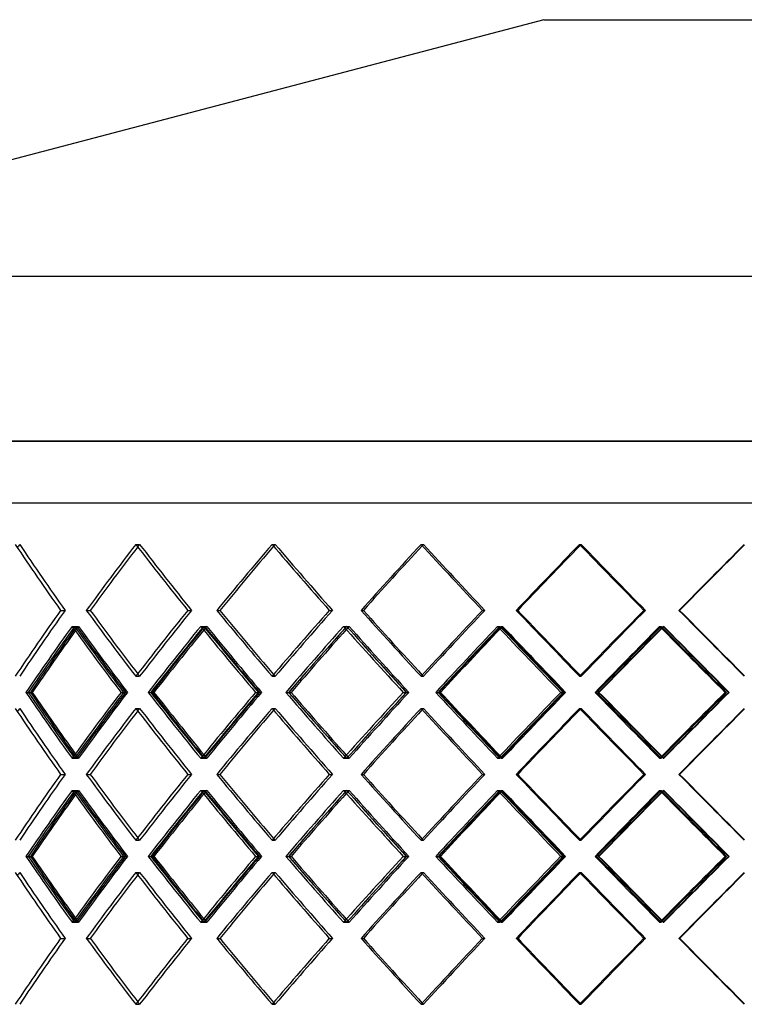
# Model space of a CAD drawing. Header units: millimetres. Extents: x -675 to 675, y -366 to 366.
# Tile 3 of 6: x -352 to -52, y -41 to 366. Entities that reach past the tile are written whole.
import ezdxf

# ---------------------------------------------------------------- set-up
doc = ezdxf.new("R2010")
doc.units = ezdxf.units.MM
doc.layers.add('HIDDEN', color=7, linetype='Continuous')
doc.layers.add('THICK', color=7, linetype='Continuous')

msp = doc.modelspace()

# ---------------------------------------------------------------- linework, layer by layer
at = {"layer": 'HIDDEN'}
for p, q in [((0, 191.62), (-675, 191.62)), ((-472.5, 166), (0, 166)), ((-303.84, 148.86), (-302.25, 148.86)), ((-303.84, 148.86), (-302.25, 148.86)), ((-247.45, 148.86), (-246.14, 148.86)), ((-247.45, 148.86), (-246.14, 148.86)), ((-185.77, 148.86), (-184.8, 148.86)), ((-185.77, 148.86), (-184.8, 148.86)), ((-120.14, 148.86), (-119.51, 148.86)), ((-120.14, 148.86), (-119.51, 148.86)), ((-334.97, 121.57), (-333.1, 121.57)), ((-334.97, 121.57), (-333.1, 121.57)), ((-324.33, 121.57), (-322.72, 121.57)), ((-282.36, 121.57), (-280.76, 121.57)), ((-282.36, 121.57), (-280.76, 121.57)), ((-270.34, 121.57), (-269.03, 121.57)), ((-223.74, 121.57), (-222.43, 121.57)), ((-223.74, 121.57), (-222.43, 121.57)), ((-210.59, 121.57), (-209.61, 121.57)), ((-160.34, 121.57), (-159.36, 121.57)), ((-160.34, 121.57), (-159.36, 121.57)), ((-146.36, 121.57), (-145.72, 121.57)), ((-93.53, 121.57), (-92.9, 121.57)), ((-93.53, 121.57), (-92.9, 121.57)), ((-79, 121.57), (-78.73, 121.57)), ((-330.22, 114.93), (-328.35, 114.93)), ((-329.15, 114.93), (-327.55, 114.93)), ((-276.99, 114.93), (-275.38, 114.93)), ((-275.78, 114.93), (-274.47, 114.93)), ((-217.85, 114.93), (-216.54, 114.93)), ((-216.53, 114.93), (-215.55, 114.93)), ((-154.07, 114.93), (-153.09, 114.93)), ((-152.67, 114.93), (-152.03, 114.93)), ((-87.01, 114.93), (-86.37, 114.93)), ((-85.55, 114.93), (-85.27, 114.93)), ((-303.84, 94.27), (-302.25, 94.27)), ((-303.84, 94.27), (-302.25, 94.27)), ((-247.45, 94.27), (-246.14, 94.27)), ((-247.45, 94.27), (-246.14, 94.27)), ((-185.77, 94.27), (-184.8, 94.27)), ((-185.77, 94.27), (-184.8, 94.27)), ((-120.14, 94.27), (-119.51, 94.27)), ((-120.14, 94.27), (-119.51, 94.27)), ((-348.37, 87.63), (-346.76, 87.63)), ((-309.95, 87.63), (-308.08, 87.63)), ((-308.92, 87.63), (-307.32, 87.63)), ((-297.65, 87.63), (-296.34, 87.63)), ((-254.24, 87.63), (-252.63, 87.63)), ((-253.09, 87.63), (-251.78, 87.63)), ((-240.58, 87.63), (-239.59, 87.63)), ((-193.12, 87.63), (-191.8, 87.63)), ((-191.86, 87.63), (-190.89, 87.63)), ((-178.38, 87.63), (-177.74, 87.63)), ((-127.87, 87.63), (-126.88, 87.63)), ((-126.55, 87.63), (-125.92, 87.63)), ((-112.38, 87.63), (-112.11, 87.63)), ((-59.9, 87.63), (-59.26, 87.63)), ((-58.54, 87.63), (-58.27, 87.63)), ((-303.84, 81), (-302.25, 81)), ((-303.84, 81), (-302.25, 81)), ((-247.45, 81), (-246.14, 81)), ((-247.45, 81), (-246.14, 81)), ((-185.77, 81), (-184.8, 81)), ((-185.77, 81), (-184.8, 81)), ((-120.14, 81), (-119.51, 81)), ((-120.14, 81), (-119.51, 81)), ((-330.22, 60.34), (-328.35, 60.34)), ((-329.15, 60.34), (-327.55, 60.34)), ((-276.99, 60.34), (-275.38, 60.34)), ((-275.78, 60.34), (-274.47, 60.34)), ((-217.85, 60.34), (-216.54, 60.34)), ((-216.53, 60.34), (-215.55, 60.34)), ((-154.07, 60.34), (-153.09, 60.34)), ((-152.67, 60.34), (-152.03, 60.34)), ((-87.01, 60.34), (-86.37, 60.34)), ((-85.55, 60.34), (-85.27, 60.34)), ((-334.97, 53.7), (-333.1, 53.7)), ((-334.97, 53.7), (-333.1, 53.7)), ((-324.33, 53.7), (-322.72, 53.7)), ((-282.36, 53.7), (-280.76, 53.7)), ((-282.36, 53.7), (-280.76, 53.7)), ((-270.34, 53.7), (-269.03, 53.7)), ((-223.74, 53.7), (-222.43, 53.7)), ((-223.74, 53.7), (-222.43, 53.7)), ((-210.59, 53.7), (-209.61, 53.7)), ((-160.34, 53.7), (-159.36, 53.7)), ((-160.34, 53.7), (-159.36, 53.7)), ((-146.36, 53.7), (-145.72, 53.7)), ((-93.53, 53.7), (-92.9, 53.7)), ((-93.53, 53.7), (-92.9, 53.7)), ((-79, 53.7), (-78.73, 53.7)), ((-330.22, 47.06), (-328.35, 47.06)), ((-329.15, 47.06), (-327.55, 47.06)), ((-276.99, 47.06), (-275.38, 47.06)), ((-275.78, 47.06), (-274.47, 47.06)), ((-217.85, 47.06), (-216.54, 47.06)), ((-216.53, 47.06), (-215.55, 47.06)), ((-154.07, 47.06), (-153.09, 47.06)), ((-152.67, 47.06), (-152.03, 47.06)), ((-87.01, 47.06), (-86.37, 47.06)), ((-85.55, 47.06), (-85.27, 47.06)), ((-303.84, 26.4), (-302.25, 26.4)), ((-303.84, 26.4), (-302.25, 26.4)), ((-247.45, 26.4), (-246.14, 26.4)), ((-247.45, 26.4), (-246.14, 26.4)), ((-185.77, 26.4), (-184.8, 26.4)), ((-185.77, 26.4), (-184.8, 26.4)), ((-120.14, 26.4), (-119.51, 26.4)), ((-120.14, 26.4), (-119.51, 26.4)), ((-348.37, 19.77), (-346.76, 19.77)), ((-309.95, 19.77), (-308.08, 19.77)), ((-308.92, 19.77), (-307.32, 19.77)), ((-297.65, 19.77), (-296.34, 19.77)), ((-254.24, 19.77), (-252.63, 19.77)), ((-253.09, 19.77), (-251.78, 19.77)), ((-240.58, 19.77), (-239.59, 19.77)), ((-193.12, 19.77), (-191.8, 19.77)), ((-191.86, 19.77), (-190.89, 19.77)), ((-178.38, 19.77), (-177.74, 19.77)), ((-127.87, 19.77), (-126.88, 19.77)), ((-126.55, 19.77), (-125.92, 19.77)), ((-112.38, 19.77), (-112.11, 19.77)), ((-59.9, 19.77), (-59.26, 19.77)), ((-58.54, 19.77), (-58.27, 19.77)), ((-303.84, 13.13), (-302.25, 13.13)), ((-303.84, 13.13), (-302.25, 13.13)), ((-247.45, 13.13), (-246.14, 13.13)), ((-247.45, 13.13), (-246.14, 13.13)), ((-185.77, 13.13), (-184.8, 13.13)), ((-185.77, 13.13), (-184.8, 13.13)), ((-120.14, 13.13), (-119.51, 13.13)), ((-120.14, 13.13), (-119.51, 13.13)), ((-330.22, -7.53), (-328.35, -7.53)), ((-329.15, -7.53), (-327.55, -7.53)), ((-276.99, -7.53), (-275.38, -7.53)), ((-275.78, -7.53), (-274.47, -7.53)), ((-217.85, -7.53), (-216.54, -7.53)), ((-216.53, -7.53), (-215.55, -7.53)), ((-154.07, -7.53), (-153.09, -7.53)), ((-152.67, -7.53), (-152.03, -7.53)), ((-87.01, -7.53), (-86.37, -7.53)), ((-85.55, -7.53), (-85.27, -7.53)), ((-334.97, -14.17), (-333.1, -14.17)), ((-334.97, -14.17), (-333.1, -14.17)), ((-324.33, -14.17), (-322.72, -14.17)), ((-282.36, -14.17), (-280.76, -14.17)), ((-282.36, -14.17), (-280.76, -14.17)), ((-270.34, -14.17), (-269.03, -14.17)), ((-223.74, -14.17), (-222.43, -14.17)), ((-223.74, -14.17), (-222.43, -14.17)), ((-210.59, -14.17), (-209.61, -14.17)), ((-160.34, -14.17), (-159.36, -14.17)), ((-160.34, -14.17), (-159.36, -14.17)), ((-146.36, -14.17), (-145.72, -14.17)), ((-93.53, -14.17), (-92.9, -14.17)), ((-93.53, -14.17), (-92.9, -14.17)), ((-79, -14.17), (-78.73, -14.17)), ((-303.84, -41.46), (-302.25, -41.46)), ((-303.84, -41.46), (-302.25, -41.46)), ((-247.45, -41.46), (-246.14, -41.46)), ((-247.45, -41.46), (-246.14, -41.46)), ((-185.77, -41.46), (-184.8, -41.46)), ((-185.77, -41.46), (-184.8, -41.46)), ((-120.14, -41.46), (-119.51, -41.46)), ((-120.14, -41.46), (-119.51, -41.46))]:
    msp.add_line(p, q, dxfattribs=at)
for centre, major_axis, ratio, start_param, end_param in [((0, 148.86), (431.42, 431.42), 0.446689, 1.990893, 1.993846), ((0, 148.86), (431.42, -431.42), 0.446689, -1.990893, -1.933087), ((0, 148.86), (-431.42, 431.42), 0.446689, 1.1507, 1.208506), ((0, 148.86), (-446.68, -446.68), 0.361674, -1.22376, -1.166258), ((0, 148.86), (444.33, 444.33), 0.361674, 1.917833, 1.920034), ((0, 148.86), (444.33, -444.33), 0.361674, -1.917833, -1.860027), ((0, 148.86), (-444.33, 444.33), 0.361674, 1.22376, 1.281566), ((0, 148.86), (-457.28, -457.28), 0.281044, -1.29682, -1.239319), ((0, 148.86), (454.88, 454.88), 0.281044, 1.844772, 1.846387), ((0, 148.86), (454.88, -454.88), 0.281044, -1.844772, -1.786966), ((0, 148.86), (-454.88, 454.88), 0.281044, 1.29682, 1.354626), ((0, 148.86), (-465.45, -465.45), 0.203664, -1.369881, -1.312379), ((0, 148.86), (463, 463), 0.203664, 1.771712, 1.772836), ((0, 148.86), (463, -463), 0.203664, -1.771712, -1.713906), ((0, 148.86), (-463, 463), 0.203664, 1.369881, 1.427687), ((0, 148.86), (-471.12, -471.12), 0.128557, -1.442941, -1.385439), ((0, 148.86), (468.64, -468.64), 0.128557, -1.698652, -1.640846), ((0, 148.86), (-468.64, 468.64), 0.128557, 1.442941, 1.500747), ((0, 148.86), (-474.29, -474.29), 0.05485, -1.516001, -1.4585), ((0, 94.27), (431.42, 431.42), 0.446689, 1.933087, 1.990893), ((0, 94.27), (-431.42, -431.42), 0.446689, -1.208506, -1.1507), ((0, 94.27), (-446.68, 446.68), 0.361674, 1.166258, 1.22376), ((0, 94.27), (444.33, 444.33), 0.361674, 1.860027, 1.917833), ((0, 94.27), (-444.33, -444.33), 0.361674, -1.281566, -1.22376), ((0, 94.27), (-457.28, 457.28), 0.281044, 1.239319, 1.29682), ((0, 94.27), (454.88, 454.88), 0.281044, 1.786966, 1.844772), ((0, 94.27), (-454.88, -454.88), 0.281044, -1.354626, -1.29682), ((0, 94.27), (-465.45, 465.45), 0.203664, 1.312379, 1.369881), ((0, 94.27), (463, 463), 0.203664, 1.713906, 1.771712), ((0, 94.27), (-463, -463), 0.203664, -1.427687, -1.369881), ((0, 94.27), (-471.12, 471.12), 0.128557, 1.385439, 1.442941), ((0, 94.27), (468.64, 468.64), 0.128557, 1.640846, 1.698652), ((0, 94.27), (-468.64, -468.64), 0.128557, -1.500747, -1.442941), ((0, 94.27), (-474.29, 474.29), 0.05485, 1.4585, 1.516001), ((0, 148.86), (-446.68, -446.68), 0.361674, -1.15226, -1.094492), ((0, 81), (431.42, 431.42), 0.446689, 1.919015, 1.921762), ((0, 81), (-446.68, 446.68), 0.361674, 1.15226, 1.209791), ((0, 148.86), (-444.33, -444.33), 0.361674, -1.151881, -1.147955), ((0, 148.86), (431.42, -431.42), 0.446689, -1.919015, -1.860937), ((0, 81), (-444.33, 444.33), 0.361674, 1.151881, 1.209717), ((0, 148.86), (-457.28, -457.28), 0.281044, -1.225321, -1.167552), ((0, 81), (444.33, 444.33), 0.361674, 1.845954, 1.848042), ((0, 81), (-457.28, 457.28), 0.281044, 1.225321, 1.282851), ((0, 148.86), (-454.88, -454.88), 0.281044, -1.224942, -1.221673), ((0, 148.86), (444.33, -444.33), 0.361674, -1.845954, -1.787877), ((0, 81), (-454.88, 454.88), 0.281044, 1.224942, 1.282777), ((0, 148.86), (-465.45, -465.45), 0.203664, -1.298381, -1.240612), ((0, 81), (454.88, 454.88), 0.281044, 1.772894, 1.774449), ((0, 148.86), (-463, -463), 0.203664, -1.298002, -1.295266), ((0, 148.86), (454.88, -454.88), 0.281044, -1.772894, -1.714816), ((0, 81), (-465.45, 465.45), 0.203664, 1.298381, 1.355911), ((0, 81), (-463, 463), 0.203664, 1.298002, 1.355837), ((0, 148.86), (-471.12, -471.12), 0.128557, -1.371441, -1.313673), ((0, 81), (463, 463), 0.203664, 1.699834, 1.70093), ((0, 148.86), (463, -463), 0.203664, -1.699834, -1.641756), ((0, 148.86), (-468.64, -468.64), 0.128557, -1.371062, -1.368784), ((0, 81), (-471.12, 471.12), 0.128557, 1.371441, 1.428972), ((0, 81), (-468.64, 468.64), 0.128557, 1.371062, 1.428898), ((0, 148.86), (-474.29, -474.29), 0.05485, -1.444502, -1.386733), ((0, 148.86), (468.64, -468.64), 0.128557, -1.626773, -1.568696), ((0, 148.86), (-471.79, -471.79), 0.05485, -1.444123, -1.442259), ((0, 81), (-474.29, 474.29), 0.05485, 1.444502, 1.502032), ((0, 81), (-471.79, 471.79), 0.05485, 1.444123, 1.501958), ((0, 94.27), (444.33, -444.33), 0.361674, -1.920034, -1.917833), ((0, 94.27), (454.88, -454.88), 0.281044, -1.846387, -1.844772), ((0, 94.27), (463, -463), 0.203664, -1.772836, -1.771712), ((0, 26.4), (-446.68, 446.68), 0.361674, 1.094492, 1.15226), ((0, 94.27), (-446.68, -446.68), 0.361674, -1.209791, -1.15226), ((0, 26.4), (431.42, 431.42), 0.446689, 1.860937, 1.919015), ((0, 94.27), (-444.33, -444.33), 0.361674, -1.209717, -1.151881), ((0, 26.4), (-457.28, 457.28), 0.281044, 1.167552, 1.225321), ((0, 94.27), (-457.28, -457.28), 0.281044, -1.282851, -1.225321), ((0, 26.4), (444.33, 444.33), 0.361674, 1.787877, 1.845954), ((0, 94.27), (-454.88, -454.88), 0.281044, -1.282777, -1.224942), ((0, 26.4), (-465.45, 465.45), 0.203664, 1.240612, 1.298381), ((0, 26.4), (454.88, 454.88), 0.281044, 1.714816, 1.772894), ((0, 94.27), (-465.45, -465.45), 0.203664, -1.355911, -1.298381), ((0, 94.27), (-463, -463), 0.203664, -1.355837, -1.298002), ((0, 26.4), (-471.12, 471.12), 0.128557, 1.313673, 1.371441), ((0, 26.4), (463, 463), 0.203664, 1.641756, 1.699834), ((0, 94.27), (-471.12, -471.12), 0.128557, -1.428972, -1.371441), ((0, 94.27), (-468.64, -468.64), 0.128557, -1.428898, -1.371062), ((0, 26.4), (-474.29, 474.29), 0.05485, 1.386733, 1.444502), ((0, 26.4), (468.64, 468.64), 0.128557, 1.568696, 1.626773), ((0, 94.27), (-474.29, -474.29), 0.05485, -1.502032, -1.444502), ((0, 94.27), (-471.79, -471.79), 0.05485, -1.501958, -1.444123), ((0, 81), (431.42, 431.42), 0.446689, 1.990893, 1.993846), ((0, 81), (431.42, -431.42), 0.446689, -1.990893, -1.933087), ((0, 81), (-431.42, 431.42), 0.446689, 1.1507, 1.208506), ((0, 81), (-446.68, -446.68), 0.361674, -1.22376, -1.166258), ((0, 81), (444.33, 444.33), 0.361674, 1.917833, 1.920034), ((0, 81), (444.33, -444.33), 0.361674, -1.917833, -1.860027), ((0, 81), (-444.33, 444.33), 0.361674, 1.22376, 1.281566), ((0, 81), (-457.28, -457.28), 0.281044, -1.29682, -1.239319), ((0, 81), (454.88, 454.88), 0.281044, 1.844772, 1.846387), ((0, 81), (454.88, -454.88), 0.281044, -1.844772, -1.786966), ((0, 81), (-454.88, 454.88), 0.281044, 1.29682, 1.354626), ((0, 81), (-465.45, -465.45), 0.203664, -1.369881, -1.312379), ((0, 81), (463, 463), 0.203664, 1.771712, 1.772836), ((0, 81), (463, -463), 0.203664, -1.771712, -1.713906), ((0, 81), (-463, 463), 0.203664, 1.369881, 1.427687), ((0, 81), (-471.12, -471.12), 0.128557, -1.442941, -1.385439), ((0, 81), (468.64, -468.64), 0.128557, -1.698652, -1.640846), ((0, 81), (-468.64, 468.64), 0.128557, 1.442941, 1.500747), ((0, 81), (-474.29, -474.29), 0.05485, -1.516001, -1.4585), ((0, 94.27), (431.42, -431.42), 0.446689, -1.921762, -1.919015), ((0, 26.4), (-444.33, 444.33), 0.361674, 1.147955, 1.151881), ((0, 94.27), (444.33, -444.33), 0.361674, -1.848042, -1.845954), ((0, 26.4), (-454.88, 454.88), 0.281044, 1.221673, 1.224942), ((0, 26.4), (-463, 463), 0.203664, 1.295266, 1.298002), ((0, 26.4), (-468.64, 468.64), 0.128557, 1.368784, 1.371062), ((0, 26.4), (-471.79, 471.79), 0.05485, 1.442259, 1.444123), ((0, 94.27), (454.88, -454.88), 0.281044, -1.774449, -1.772894), ((0, 94.27), (463, -463), 0.203664, -1.70093, -1.699834), ((0, 26.4), (431.42, 431.42), 0.446689, 1.933087, 1.990893), ((0, 26.4), (-431.42, -431.42), 0.446689, -1.208506, -1.1507), ((0, 26.4), (-446.68, 446.68), 0.361674, 1.166258, 1.22376), ((0, 26.4), (444.33, 444.33), 0.361674, 1.860027, 1.917833), ((0, 26.4), (-444.33, -444.33), 0.361674, -1.281566, -1.22376), ((0, 26.4), (-457.28, 457.28), 0.281044, 1.239319, 1.29682), ((0, 26.4), (454.88, 454.88), 0.281044, 1.786966, 1.844772), ((0, 26.4), (-454.88, -454.88), 0.281044, -1.354626, -1.29682), ((0, 26.4), (-465.45, 465.45), 0.203664, 1.312379, 1.369881), ((0, 26.4), (463, 463), 0.203664, 1.713906, 1.771712), ((0, 26.4), (-463, -463), 0.203664, -1.427687, -1.369881), ((0, 26.4), (-471.12, 471.12), 0.128557, 1.385439, 1.442941), ((0, 26.4), (468.64, 468.64), 0.128557, 1.640846, 1.698652), ((0, 26.4), (-468.64, -468.64), 0.128557, -1.500747, -1.442941), ((0, 26.4), (-474.29, 474.29), 0.05485, 1.4585, 1.516001), ((0, 81), (-446.68, -446.68), 0.361674, -1.15226, -1.094492), ((0, 13.13), (431.42, 431.42), 0.446689, 1.919015, 1.921762), ((0, 13.13), (-446.68, 446.68), 0.361674, 1.15226, 1.209791), ((0, 81), (-444.33, -444.33), 0.361674, -1.151881, -1.147955), ((0, 81), (431.42, -431.42), 0.446689, -1.919015, -1.860937), ((0, 13.13), (-444.33, 444.33), 0.361674, 1.151881, 1.209717), ((0, 81), (-457.28, -457.28), 0.281044, -1.225321, -1.167552), ((0, 13.13), (444.33, 444.33), 0.361674, 1.845954, 1.848042), ((0, 13.13), (-457.28, 457.28), 0.281044, 1.225321, 1.282851), ((0, 81), (-454.88, -454.88), 0.281044, -1.224942, -1.221673), ((0, 81), (444.33, -444.33), 0.361674, -1.845954, -1.787877), ((0, 13.13), (-454.88, 454.88), 0.281044, 1.224942, 1.282777), ((0, 81), (-465.45, -465.45), 0.203664, -1.298381, -1.240612), ((0, 13.13), (454.88, 454.88), 0.281044, 1.772894, 1.774449), ((0, 81), (-463, -463), 0.203664, -1.298002, -1.295266), ((0, 81), (454.88, -454.88), 0.281044, -1.772894, -1.714816), ((0, 13.13), (-465.45, 465.45), 0.203664, 1.298381, 1.355911), ((0, 13.13), (-463, 463), 0.203664, 1.298002, 1.355837), ((0, 81), (-471.12, -471.12), 0.128557, -1.371441, -1.313673), ((0, 13.13), (463, 463), 0.203664, 1.699834, 1.70093), ((0, 81), (463, -463), 0.203664, -1.699834, -1.641756), ((0, 81), (-468.64, -468.64), 0.128557, -1.371062, -1.368784), ((0, 13.13), (-471.12, 471.12), 0.128557, 1.371441, 1.428972), ((0, 13.13), (-468.64, 468.64), 0.128557, 1.371062, 1.428898), ((0, 81), (-474.29, -474.29), 0.05485, -1.444502, -1.386733), ((0, 81), (468.64, -468.64), 0.128557, -1.626773, -1.568696), ((0, 81), (-471.79, -471.79), 0.05485, -1.444123, -1.442259), ((0, 13.13), (-474.29, 474.29), 0.05485, 1.444502, 1.502032), ((0, 13.13), (-471.79, 471.79), 0.05485, 1.444123, 1.501958), ((0, 26.4), (444.33, -444.33), 0.361674, -1.920034, -1.917833), ((0, 26.4), (454.88, -454.88), 0.281044, -1.846387, -1.844772), ((0, 26.4), (463, -463), 0.203664, -1.772836, -1.771712), ((0, -41.46), (-446.68, 446.68), 0.361674, 1.094492, 1.15226), ((0, 26.4), (-446.68, -446.68), 0.361674, -1.209791, -1.15226), ((0, -41.46), (431.42, 431.42), 0.446689, 1.860937, 1.919015), ((0, 26.4), (-444.33, -444.33), 0.361674, -1.209717, -1.151881), ((0, -41.46), (-457.28, 457.28), 0.281044, 1.167552, 1.225321), ((0, 26.4), (-457.28, -457.28), 0.281044, -1.282851, -1.225321), ((0, -41.46), (444.33, 444.33), 0.361674, 1.787877, 1.845954), ((0, 26.4), (-454.88, -454.88), 0.281044, -1.282777, -1.224942), ((0, -41.46), (-465.45, 465.45), 0.203664, 1.240612, 1.298381), ((0, -41.46), (454.88, 454.88), 0.281044, 1.714816, 1.772894), ((0, 26.4), (-465.45, -465.45), 0.203664, -1.355911, -1.298381), ((0, 26.4), (-463, -463), 0.203664, -1.355837, -1.298002), ((0, -41.46), (-471.12, 471.12), 0.128557, 1.313673, 1.371441), ((0, -41.46), (463, 463), 0.203664, 1.641756, 1.699834), ((0, 26.4), (-471.12, -471.12), 0.128557, -1.428972, -1.371441), ((0, 26.4), (-468.64, -468.64), 0.128557, -1.428898, -1.371062), ((0, -41.46), (-474.29, 474.29), 0.05485, 1.386733, 1.444502), ((0, -41.46), (468.64, 468.64), 0.128557, 1.568696, 1.626773), ((0, 26.4), (-474.29, -474.29), 0.05485, -1.502032, -1.444502), ((0, 26.4), (-471.79, -471.79), 0.05485, -1.501958, -1.444123), ((0, 13.13), (431.42, 431.42), 0.446689, 1.990893, 1.993846), ((0, 13.13), (431.42, -431.42), 0.446689, -1.990893, -1.933087), ((0, 13.13), (-431.42, 431.42), 0.446689, 1.1507, 1.208506), ((0, 13.13), (-446.68, -446.68), 0.361674, -1.22376, -1.166258), ((0, 13.13), (444.33, 444.33), 0.361674, 1.917833, 1.920034), ((0, 13.13), (444.33, -444.33), 0.361674, -1.917833, -1.860027), ((0, 13.13), (-444.33, 444.33), 0.361674, 1.22376, 1.281566), ((0, 13.13), (-457.28, -457.28), 0.281044, -1.29682, -1.239319), ((0, 13.13), (454.88, 454.88), 0.281044, 1.844772, 1.846387), ((0, 13.13), (454.88, -454.88), 0.281044, -1.844772, -1.786966), ((0, 13.13), (-454.88, 454.88), 0.281044, 1.29682, 1.354626), ((0, 13.13), (-465.45, -465.45), 0.203664, -1.369881, -1.312379), ((0, 13.13), (463, 463), 0.203664, 1.771712, 1.772836), ((0, 13.13), (463, -463), 0.203664, -1.771712, -1.713906), ((0, 13.13), (-463, 463), 0.203664, 1.369881, 1.427687), ((0, 13.13), (-471.12, -471.12), 0.128557, -1.442941, -1.385439), ((0, 13.13), (468.64, -468.64), 0.128557, -1.698652, -1.640846), ((0, 13.13), (-468.64, 468.64), 0.128557, 1.442941, 1.500747), ((0, 13.13), (-474.29, -474.29), 0.05485, -1.516001, -1.4585), ((0, 26.4), (431.42, -431.42), 0.446689, -1.921762, -1.919015), ((0, -41.46), (-444.33, 444.33), 0.361674, 1.147955, 1.151881), ((0, 26.4), (444.33, -444.33), 0.361674, -1.848042, -1.845954), ((0, -41.46), (-454.88, 454.88), 0.281044, 1.221673, 1.224942), ((0, 26.4), (454.88, -454.88), 0.281044, -1.774449, -1.772894), ((0, -41.46), (-463, 463), 0.203664, 1.295266, 1.298002), ((0, 26.4), (463, -463), 0.203664, -1.70093, -1.699834), ((0, -41.46), (-468.64, 468.64), 0.128557, 1.368784, 1.371062), ((0, -41.46), (-471.79, 471.79), 0.05485, 1.442259, 1.444123), ((0, -41.46), (431.42, 431.42), 0.446689, 1.933087, 1.990893), ((0, -41.46), (-431.42, -431.42), 0.446689, -1.208506, -1.1507), ((0, -41.46), (-446.68, 446.68), 0.361674, 1.166258, 1.22376), ((0, -41.46), (444.33, 444.33), 0.361674, 1.860027, 1.917833), ((0, -41.46), (-444.33, -444.33), 0.361674, -1.281566, -1.22376), ((0, -41.46), (-457.28, 457.28), 0.281044, 1.239319, 1.29682), ((0, -41.46), (454.88, 454.88), 0.281044, 1.786966, 1.844772), ((0, -41.46), (-454.88, -454.88), 0.281044, -1.354626, -1.29682), ((0, -41.46), (-465.45, 465.45), 0.203664, 1.312379, 1.369881), ((0, -41.46), (463, 463), 0.203664, 1.713906, 1.771712), ((0, -41.46), (-463, -463), 0.203664, -1.427687, -1.369881), ((0, -41.46), (-471.12, 471.12), 0.128557, 1.385439, 1.442941), ((0, -41.46), (468.64, 468.64), 0.128557, 1.640846, 1.698652), ((0, -41.46), (-468.64, -468.64), 0.128557, -1.500747, -1.442941), ((0, -41.46), (-474.29, 474.29), 0.05485, 1.4585, 1.516001), ((0, -41.46), (444.33, -444.33), 0.361674, -1.920034, -1.917833), ((0, -41.46), (454.88, -454.88), 0.281044, -1.846387, -1.844772), ((0, -41.46), (463, -463), 0.203664, -1.772836, -1.771712)]:
    msp.add_ellipse(centre, major_axis=major_axis, ratio=ratio, start_param=start_param, end_param=end_param, dxfattribs=at)
at = {"layer": 'THICK'}
for p, q in [((-135, 366), (-538.6, 259.82)), ((-135, 366), (0, 366)), ((-606.8, 259.82), (0, 259.82)), ((-675, 191.62), (0, 191.62)), ((-675, 166), (0, 166)), ((-324.33, 121.57), (-322.72, 121.57)), ((-270.34, 121.57), (-269.03, 121.57)), ((-210.59, 121.57), (-209.61, 121.57)), ((-146.36, 121.57), (-145.72, 121.57)), ((-79, 121.57), (-78.73, 121.57)), ((-349.3, 87.63), (-347.44, 87.63)), ((-298.71, 87.63), (-297.12, 87.63)), ((-241.76, 87.63), (-240.46, 87.63)), ((-179.65, 87.63), (-178.67, 87.63)), ((-113.71, 87.63), (-113.08, 87.63)), ((-324.33, 53.7), (-322.72, 53.7)), ((-270.34, 53.7), (-269.03, 53.7)), ((-210.59, 53.7), (-209.61, 53.7)), ((-146.36, 53.7), (-145.72, 53.7)), ((-79, 53.7), (-78.73, 53.7)), ((-349.3, 19.77), (-347.44, 19.77)), ((-298.71, 19.77), (-297.12, 19.77)), ((-241.76, 19.77), (-240.46, 19.77)), ((-179.65, 19.77), (-178.67, 19.77)), ((-113.71, 19.77), (-113.08, 19.77)), ((-324.33, -14.17), (-322.72, -14.17)), ((-270.34, -14.17), (-269.03, -14.17)), ((-210.59, -14.17), (-209.61, -14.17)), ((-146.36, -14.17), (-145.72, -14.17)), ((-79, -14.17), (-78.73, -14.17))]:
    msp.add_line(p, q, dxfattribs=at)
for centre, major_axis, ratio, start_param, end_param in [((0, 148.86), (433.7, -433.7), 0.446689, -1.990893, -1.933391), ((0, 148.86), (446.68, 446.68), 0.361674, 1.917833, 1.975334), ((0, 148.86), (444.33, 444.33), 0.361674, 1.920034, 1.975639), ((0, 148.86), (446.68, -446.68), 0.361674, -1.917833, -1.860331), ((0, 148.86), (457.28, 457.28), 0.281044, 1.844772, 1.902274), ((0, 148.86), (454.88, 454.88), 0.281044, 1.846387, 1.902579), ((0, 148.86), (457.28, -457.28), 0.281044, -1.844772, -1.787271), ((0, 148.86), (465.45, 465.45), 0.203664, 1.771712, 1.829214), ((0, 148.86), (463, 463), 0.203664, 1.772836, 1.829518), ((0, 148.86), (465.45, -465.45), 0.203664, -1.771712, -1.714211), ((0, 148.86), (471.12, 471.12), 0.128557, 1.698652, 1.756153), ((0, 148.86), (468.64, 468.64), 0.128557, 1.699343, 1.756458), ((0, 148.86), (471.12, -471.12), 0.128557, -1.698652, -1.64115), ((0, 148.86), (474.29, 474.29), 0.05485, 1.625592, 1.683093), ((0, 148.86), (471.79, 471.79), 0.05485, 1.625883, 1.683398), ((0, 94.27), (433.7, 433.7), 0.446689, 1.933391, 1.990893), ((0, 94.27), (446.68, -446.68), 0.361674, -1.975334, -1.917833), ((0, 94.27), (444.33, -444.33), 0.361674, -1.975639, -1.920034), ((0, 94.27), (446.68, 446.68), 0.361674, 1.860331, 1.917833), ((0, 94.27), (457.28, -457.28), 0.281044, -1.902274, -1.844772), ((0, 94.27), (454.88, -454.88), 0.281044, -1.902579, -1.846387), ((0, 94.27), (457.28, 457.28), 0.281044, 1.787271, 1.844772), ((0, 94.27), (465.45, -465.45), 0.203664, -1.829214, -1.771712), ((0, 94.27), (463, -463), 0.203664, -1.829518, -1.772836), ((0, 94.27), (465.45, 465.45), 0.203664, 1.714211, 1.771712), ((0, 94.27), (471.12, -471.12), 0.128557, -1.756153, -1.698652), ((0, 94.27), (468.64, -468.64), 0.128557, -1.756458, -1.699343), ((0, 94.27), (471.12, 471.12), 0.128557, 1.64115, 1.698652), ((0, 94.27), (474.29, -474.29), 0.05485, -1.683093, -1.625592), ((0, 94.27), (471.79, -471.79), 0.05485, -1.683398, -1.625883), ((0, 81), (433.7, 433.7), 0.446689, 1.919394, 1.976924), ((0, 148.86), (433.7, -433.7), 0.446689, -1.919394, -1.861625), ((0, 81), (446.68, 446.68), 0.361674, 1.846333, 1.903864), ((0, 148.86), (446.68, -446.68), 0.361674, -1.846333, -1.788565), ((0, 81), (457.28, 457.28), 0.281044, 1.773273, 1.830803), ((0, 81), (454.88, 454.88), 0.281044, 1.774449, 1.830729), ((0, 148.86), (457.28, -457.28), 0.281044, -1.773273, -1.715504), ((0, 81), (465.45, 465.45), 0.203664, 1.700213, 1.757743), ((0, 81), (463, 463), 0.203664, 1.70093, 1.757669), ((0, 148.86), (465.45, -465.45), 0.203664, -1.700213, -1.642444), ((0, 81), (471.12, 471.12), 0.128557, 1.627152, 1.684683), ((0, 81), (468.64, 468.64), 0.128557, 1.627456, 1.684609), ((0, 148.86), (471.12, -471.12), 0.128557, -1.627152, -1.569384), ((0, 81), (431.42, 431.42), 0.446689, 1.921762, 1.97685), ((0, 148.86), (-444.33, -444.33), 0.361674, -1.147955, -1.093804), ((0, 81), (444.33, 444.33), 0.361674, 1.848042, 1.90379), ((0, 148.86), (-454.88, -454.88), 0.281044, -1.221673, -1.166864), ((0, 148.86), (-463, -463), 0.203664, -1.295266, -1.239924), ((0, 148.86), (-468.64, -468.64), 0.128557, -1.368784, -1.312985), ((0, 148.86), (-471.79, -471.79), 0.05485, -1.442259, -1.386045), ((0, 94.27), (433.7, -433.7), 0.446689, -1.976924, -1.919394), ((0, 94.27), (431.42, -431.42), 0.446689, -1.97685, -1.921762), ((0, 26.4), (-444.33, 444.33), 0.361674, 1.093804, 1.147955), ((0, 26.4), (433.7, 433.7), 0.446689, 1.861625, 1.919394), ((0, 94.27), (446.68, -446.68), 0.361674, -1.903864, -1.846333), ((0, 94.27), (444.33, -444.33), 0.361674, -1.90379, -1.848042), ((0, 26.4), (-454.88, 454.88), 0.281044, 1.166864, 1.221673), ((0, 26.4), (446.68, 446.68), 0.361674, 1.788565, 1.846333), ((0, 94.27), (457.28, -457.28), 0.281044, -1.830803, -1.773273), ((0, 94.27), (454.88, -454.88), 0.281044, -1.830729, -1.774449), ((0, 26.4), (-463, 463), 0.203664, 1.239924, 1.295266), ((0, 26.4), (457.28, 457.28), 0.281044, 1.715504, 1.773273), ((0, 94.27), (465.45, -465.45), 0.203664, -1.757743, -1.700213), ((0, 94.27), (463, -463), 0.203664, -1.757669, -1.70093), ((0, 26.4), (-468.64, 468.64), 0.128557, 1.312985, 1.368784), ((0, 26.4), (465.45, 465.45), 0.203664, 1.642444, 1.700213), ((0, 94.27), (471.12, -471.12), 0.128557, -1.684683, -1.627152), ((0, 94.27), (468.64, -468.64), 0.128557, -1.684609, -1.627456), ((0, 26.4), (-471.79, 471.79), 0.05485, 1.386045, 1.442259), ((0, 26.4), (471.12, 471.12), 0.128557, 1.569384, 1.627152), ((0, 81), (433.7, -433.7), 0.446689, -1.990893, -1.933391), ((0, 81), (446.68, 446.68), 0.361674, 1.917833, 1.975334), ((0, 81), (444.33, 444.33), 0.361674, 1.920034, 1.975639), ((0, 81), (446.68, -446.68), 0.361674, -1.917833, -1.860331), ((0, 81), (457.28, 457.28), 0.281044, 1.844772, 1.902274), ((0, 81), (454.88, 454.88), 0.281044, 1.846387, 1.902579), ((0, 81), (457.28, -457.28), 0.281044, -1.844772, -1.787271), ((0, 81), (465.45, 465.45), 0.203664, 1.771712, 1.829214), ((0, 81), (463, 463), 0.203664, 1.772836, 1.829518), ((0, 81), (465.45, -465.45), 0.203664, -1.771712, -1.714211), ((0, 81), (471.12, 471.12), 0.128557, 1.698652, 1.756153), ((0, 81), (468.64, 468.64), 0.128557, 1.699343, 1.756458), ((0, 81), (471.12, -471.12), 0.128557, -1.698652, -1.64115), ((0, 81), (474.29, 474.29), 0.05485, 1.625592, 1.683093), ((0, 81), (471.79, 471.79), 0.05485, 1.625883, 1.683398), ((0, 26.4), (433.7, 433.7), 0.446689, 1.933391, 1.990893), ((0, 26.4), (446.68, -446.68), 0.361674, -1.975334, -1.917833), ((0, 26.4), (444.33, -444.33), 0.361674, -1.975639, -1.920034), ((0, 26.4), (446.68, 446.68), 0.361674, 1.860331, 1.917833), ((0, 26.4), (457.28, -457.28), 0.281044, -1.902274, -1.844772), ((0, 26.4), (454.88, -454.88), 0.281044, -1.902579, -1.846387), ((0, 26.4), (457.28, 457.28), 0.281044, 1.787271, 1.844772), ((0, 26.4), (465.45, -465.45), 0.203664, -1.829214, -1.771712), ((0, 26.4), (463, -463), 0.203664, -1.829518, -1.772836), ((0, 26.4), (465.45, 465.45), 0.203664, 1.714211, 1.771712), ((0, 26.4), (471.12, -471.12), 0.128557, -1.756153, -1.698652), ((0, 26.4), (468.64, -468.64), 0.128557, -1.756458, -1.699343), ((0, 26.4), (471.12, 471.12), 0.128557, 1.64115, 1.698652), ((0, 26.4), (474.29, -474.29), 0.05485, -1.683093, -1.625592), ((0, 26.4), (471.79, -471.79), 0.05485, -1.683398, -1.625883), ((0, 13.13), (433.7, 433.7), 0.446689, 1.919394, 1.976924), ((0, 13.13), (431.42, 431.42), 0.446689, 1.921762, 1.97685), ((0, 81), (-444.33, -444.33), 0.361674, -1.147955, -1.093804), ((0, 81), (433.7, -433.7), 0.446689, -1.919394, -1.861625), ((0, 13.13), (446.68, 446.68), 0.361674, 1.846333, 1.903864), ((0, 13.13), (444.33, 444.33), 0.361674, 1.848042, 1.90379), ((0, 81), (-454.88, -454.88), 0.281044, -1.221673, -1.166864), ((0, 81), (446.68, -446.68), 0.361674, -1.846333, -1.788565), ((0, 13.13), (457.28, 457.28), 0.281044, 1.773273, 1.830803), ((0, 13.13), (454.88, 454.88), 0.281044, 1.774449, 1.830729), ((0, 81), (-463, -463), 0.203664, -1.295266, -1.239924), ((0, 81), (457.28, -457.28), 0.281044, -1.773273, -1.715504), ((0, 13.13), (465.45, 465.45), 0.203664, 1.700213, 1.757743), ((0, 13.13), (463, 463), 0.203664, 1.70093, 1.757669), ((0, 81), (-468.64, -468.64), 0.128557, -1.368784, -1.312985), ((0, 81), (465.45, -465.45), 0.203664, -1.700213, -1.642444), ((0, 13.13), (471.12, 471.12), 0.128557, 1.627152, 1.684683), ((0, 13.13), (468.64, 468.64), 0.128557, 1.627456, 1.684609), ((0, 81), (-471.79, -471.79), 0.05485, -1.442259, -1.386045), ((0, 81), (471.12, -471.12), 0.128557, -1.627152, -1.569384), ((0, 26.4), (433.7, -433.7), 0.446689, -1.976924, -1.919394), ((0, 26.4), (431.42, -431.42), 0.446689, -1.97685, -1.921762), ((0, -41.46), (-444.33, 444.33), 0.361674, 1.093804, 1.147955), ((0, -41.46), (433.7, 433.7), 0.446689, 1.861625, 1.919394), ((0, 26.4), (446.68, -446.68), 0.361674, -1.903864, -1.846333), ((0, 26.4), (444.33, -444.33), 0.361674, -1.90379, -1.848042), ((0, -41.46), (-454.88, 454.88), 0.281044, 1.166864, 1.221673), ((0, -41.46), (446.68, 446.68), 0.361674, 1.788565, 1.846333), ((0, 26.4), (457.28, -457.28), 0.281044, -1.830803, -1.773273), ((0, 26.4), (454.88, -454.88), 0.281044, -1.830729, -1.774449), ((0, -41.46), (-463, 463), 0.203664, 1.239924, 1.295266), ((0, -41.46), (457.28, 457.28), 0.281044, 1.715504, 1.773273), ((0, 26.4), (465.45, -465.45), 0.203664, -1.757743, -1.700213), ((0, 26.4), (463, -463), 0.203664, -1.757669, -1.70093), ((0, -41.46), (-468.64, 468.64), 0.128557, 1.312985, 1.368784), ((0, -41.46), (465.45, 465.45), 0.203664, 1.642444, 1.700213), ((0, 26.4), (471.12, -471.12), 0.128557, -1.684683, -1.627152), ((0, 26.4), (468.64, -468.64), 0.128557, -1.684609, -1.627456), ((0, -41.46), (-471.79, 471.79), 0.05485, 1.386045, 1.442259), ((0, -41.46), (471.12, 471.12), 0.128557, 1.569384, 1.627152), ((0, 13.13), (433.7, -433.7), 0.446689, -1.990893, -1.933391), ((0, 13.13), (446.68, 446.68), 0.361674, 1.917833, 1.975334), ((0, 13.13), (446.68, -446.68), 0.361674, -1.917833, -1.860331), ((0, 13.13), (457.28, 457.28), 0.281044, 1.844772, 1.902274), ((0, 13.13), (454.88, 454.88), 0.281044, 1.846387, 1.902579), ((0, 13.13), (457.28, -457.28), 0.281044, -1.844772, -1.787271), ((0, 13.13), (465.45, 465.45), 0.203664, 1.771712, 1.829214), ((0, 13.13), (463, 463), 0.203664, 1.772836, 1.829518), ((0, 13.13), (465.45, -465.45), 0.203664, -1.771712, -1.714211), ((0, 13.13), (471.12, 471.12), 0.128557, 1.698652, 1.756153), ((0, 13.13), (468.64, 468.64), 0.128557, 1.699343, 1.756458), ((0, 13.13), (471.12, -471.12), 0.128557, -1.698652, -1.64115), ((0, 13.13), (474.29, 474.29), 0.05485, 1.625592, 1.683093), ((0, 13.13), (471.79, 471.79), 0.05485, 1.625883, 1.683398), ((0, 13.13), (444.33, 444.33), 0.361674, 1.920034, 1.975639), ((0, -41.46), (433.7, 433.7), 0.446689, 1.933391, 1.990893), ((0, -41.46), (446.68, -446.68), 0.361674, -1.975334, -1.917833), ((0, -41.46), (444.33, -444.33), 0.361674, -1.975639, -1.920034), ((0, -41.46), (446.68, 446.68), 0.361674, 1.860331, 1.917833), ((0, -41.46), (457.28, -457.28), 0.281044, -1.902274, -1.844772), ((0, -41.46), (454.88, -454.88), 0.281044, -1.902579, -1.846387), ((0, -41.46), (457.28, 457.28), 0.281044, 1.787271, 1.844772), ((0, -41.46), (465.45, -465.45), 0.203664, -1.829214, -1.771712), ((0, -41.46), (463, -463), 0.203664, -1.829518, -1.772836), ((0, -41.46), (465.45, 465.45), 0.203664, 1.714211, 1.771712), ((0, -41.46), (471.12, -471.12), 0.128557, -1.756153, -1.698652), ((0, -41.46), (468.64, -468.64), 0.128557, -1.756458, -1.699343), ((0, -41.46), (471.12, 471.12), 0.128557, 1.64115, 1.698652), ((0, -41.46), (474.29, -474.29), 0.05485, -1.683093, -1.625592), ((0, -41.46), (471.79, -471.79), 0.05485, -1.683398, -1.625883)]:
    msp.add_ellipse(centre, major_axis=major_axis, ratio=ratio, start_param=start_param, end_param=end_param, dxfattribs=at)

doc.saveas('drawing.dxf')
